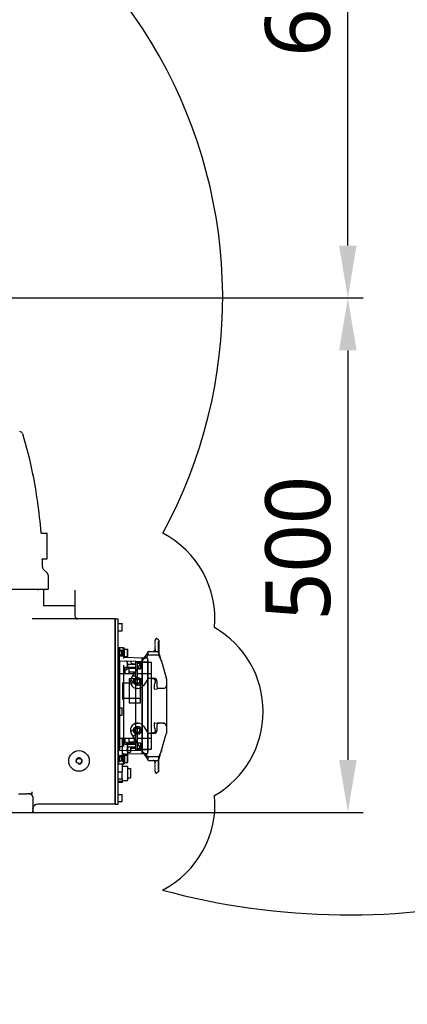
# Model space of a CAD drawing. Header units: millimetres. Extents: x 7426 to 8300, y 124 to 421.
# Tile 119 of 130: x 8222 to 8234, y 309 to 341. Entities that reach past the tile are written whole.
import ezdxf

# ---------------------------------------------------------------- set-up
doc = ezdxf.new("R2010")
doc.units = ezdxf.units.MM
doc.linetypes.add('BANKLINE1', pattern=[5.5, 4, -1.5])
doc.layers.add('00_COMPONENTS', color=7, linetype='BANKLINE1')
doc.layers.add('外形图', color=7, linetype='Continuous')
doc.styles.add('微软雅黑', font='msyh.ttc')
doc.dimstyles.new('尺寸标注_1_30比例', dxfattribs={"dimtxt": 2.1, "dimasz": 1.7, "dimexe": 0.5, "dimexo": 0.4, "dimgap": 0.5, "dimtad": 1, "dimdec": 1, "dimlfac": 30, "dimdsep": 46, "dimtxsty": '微软雅黑', "dimcen": 0.09, "dimadec": 0, "dimazin": 0, "dimtp": 0.01, "dimtm": 0.01, "dimtfac": 1, "dimtdec": 1, "dimtofl": 0, "dimtmove": 0, "dimatfit": 3, "dimfxl": 1, "dimtolj": 1, "dimarcsym": 0})

# ---------------------------------------------------------------- blocks, each defined once
blk = doc.blocks.new('*D1493')
at = {"layer": 'Defpoints', "color": 0}
for p in [(8222.184, 332.124), (8221.879, 315.457), (8232.486, 315.457)]:
    blk.add_point(p, dxfattribs=at)
at = {"layer": '外形图', "color": 0, "linetype": 'Continuous', "lineweight": -2}
for p, q in [((8222.584, 332.124), (8232.986, 332.124)), ((8232.486, 330.424), (8232.486, 317.157)), ((8222.279, 315.457), (8232.986, 315.457))]:
    blk.add_line(p, q, dxfattribs=at)
at = {"layer": '外形图', "color": 0}
for points in [[(8232.77, 330.424), (8232.203, 330.424), (8232.486, 332.124)], [(8232.203, 317.157), (8232.77, 317.157), (8232.486, 315.457)]]:
    blk.add_solid(points, dxfattribs=at)
at = {"layer": '外形图', "color": 0, "insert": (8229.814, 324.013), "char_height": 2.1, "attachment_point": 2, "rotation": 90, "style": '微软雅黑'}
blk.add_mtext('\\A1;\\A1;500', dxfattribs=at)
blk = doc.blocks.new('*D1494')
at = {"layer": 'Defpoints', "color": 0}
for p in [(8214.726, 352.457), (8232.486, 352.457), (8217.448, 332.124)]:
    blk.add_point(p, dxfattribs=at)
at = {"layer": '外形图', "color": 0, "linetype": 'Continuous', "lineweight": -2}
for p, q in [((8215.126, 352.457), (8232.986, 352.457)), ((8232.486, 333.824), (8232.486, 350.757)), ((8217.848, 332.124), (8232.986, 332.124))]:
    blk.add_line(p, q, dxfattribs=at)
at = {"layer": '外形图', "color": 0}
for points in [[(8232.77, 350.757), (8232.203, 350.757), (8232.486, 352.457)], [(8232.203, 333.824), (8232.77, 333.824), (8232.486, 332.124)]]:
    blk.add_solid(points, dxfattribs=at)
at = {"layer": '外形图', "color": 0, "insert": (8229.805, 342.291), "char_height": 2.1, "attachment_point": 2, "rotation": 90, "style": '微软雅黑'}
blk.add_mtext('\\A1;\\A1;610', dxfattribs=at)

msp = doc.modelspace()

# ---------------------------------------------------------------- linework, layer by layer
at = {"layer": '00_COMPONENTS', "linetype": 'ByBlock', "ltscale": 20}
msp.add_line((8226.6116, 319.6756), (8226.6116, 318.1391), dxfattribs=at)
for centre, radius, start, end in [((8212.4482, 332.124), 43.5013, 9, 259), ((8212.4482, 332.124), 15.9863, 331.51953, 87.2624), ((8232.5312, 335.3048), 23.168, 254.87288, 9), ((8225.0482, 321.724), 3.1333, 354.85283, 62.3997), ((8226.6116, 318.724), 3.1333, 299.80379, 60.19621), ((8225.0482, 315.724), 3.1333, 297.29879, 5.14717)]:
    msp.add_arc(centre, radius, start, end, dxfattribs=at)
at = {"layer": '外形图', "linetype": 'Continuous'}
for p, q in [((8222.5429, 324.5237), (8222.5444, 324.5052)), ((8222.5635, 324.5073), (8222.7482, 324.5073)), ((8222.7482, 323.674), (8222.7482, 324.5073)), ((8222.5956, 323.6642), (8222.5959, 323.6571)), ((8222.6172, 323.674), (8222.7482, 323.674)), ((8222.6042, 323.4174), (8222.6041, 323.424)), ((8222.7509, 323.2178), (8222.6346, 323.331)), ((8222.7812, 323.1462), (8222.7787, 322.6907)), ((8211.2816, 322.6907), (8222.7787, 322.6907)), ((8222.4649, 322.6573), (8222.4649, 322.6907)), ((8222.6287, 322.6573), (8222.6287, 322.1573)), ((8223.6468, 322.6573), (8223.6468, 322.1573)), ((8222.6287, 322.1573), (8223.6468, 322.1573)), ((8223.6482, 322.1573), (8223.6482, 321.824)), ((8224.9482, 321.724), (8222.2683, 321.724)), ((8224.9482, 321.724), (8225.0482, 321.724)), ((8224.9482, 321.724), (8224.9482, 315.724)), ((8224.9482, 315.724), (8224.9482, 321.724)), ((8225.0482, 315.724), (8225.0482, 321.724)), ((8225.0482, 321.574), (8225.1766, 321.574)), ((8225.1766, 321.574), (8225.1816, 321.569)), ((8225.1766, 321.3407), (8225.1766, 321.574)), ((8225.1816, 321.3457), (8225.1816, 321.569)), ((8225.0482, 321.3407), (8225.1766, 321.3407)), ((8225.1766, 321.3407), (8225.1816, 321.3457)), ((8226.2513, 321.0176), (8226.2385, 321.0037)), ((8226.2513, 320.992), (8226.2385, 321.0037)), ((8226.2513, 320.992), (8226.2385, 320.978)), ((8226.2513, 320.9663), (8226.2385, 320.978)), ((8226.2513, 320.9663), (8226.2385, 320.9524)), ((8226.2513, 320.9406), (8226.2385, 320.9524)), ((8226.2513, 320.9406), (8226.2385, 320.9267)), ((8226.2668, 321.0812), (8226.2446, 321.0458)), ((8226.2446, 321.0458), (8226.2446, 321.0238)), ((8226.2513, 321.0176), (8226.2446, 321.0238)), ((8226.3535, 321.0467), (8226.2897, 321.0865)), ((8226.3416, 320.9957), (8226.3613, 320.9957)), ((8226.3416, 320.9957), (8226.3416, 320.629)), ((8226.3613, 321.0325), (8226.3613, 320.5557)), ((8225.0482, 320.7907), (8225.0982, 320.7907)), ((8225.0916, 320.7903), (8225.0482, 320.7903)), ((8225.0482, 320.7903), (8225.0482, 317.0243)), ((8225.1582, 320.694), (8225.0482, 320.694)), ((8225.0482, 320.6907), (8225.2249, 320.6907)), ((8225.2249, 320.7907), (8225.0916, 320.7907)), ((8225.0916, 320.734), (8225.0916, 320.514)), ((8225.0982, 320.7907), (8225.0982, 320.6907)), ((8225.0982, 320.7157), (8225.1949, 320.7157)), ((8225.1582, 320.694), (8225.1582, 320.554)), ((8225.1649, 320.6857), (8225.1582, 320.6857)), ((8225.1649, 320.6857), (8225.1766, 320.6957)), ((8225.1649, 320.6857), (8225.1649, 320.5623)), ((8225.1766, 320.699), (8225.2249, 320.699)), ((8225.1766, 320.699), (8225.1766, 320.549)), ((8225.1949, 320.7157), (8225.1982, 320.7123)), ((8225.1949, 320.6907), (8225.1949, 320.7157)), ((8225.1982, 320.6907), (8225.1982, 320.7123)), ((8225.2249, 320.7573), (8225.2249, 320.4531)), ((8225.2249, 320.7407), (8225.3532, 320.7407)), ((8225.2249, 320.5073), (8225.2249, 320.7407)), ((8225.2582, 320.4817), (8225.2582, 320.7573)), ((8225.3532, 320.7407), (8225.3582, 320.7357)), ((8225.3532, 320.5073), (8225.3532, 320.7407)), ((8225.3582, 320.5124), (8225.3582, 320.7357)), ((8225.9851, 320.6127), (8225.9749, 320.5976)), ((8226.0113, 320.6557), (8226.0113, 320.5557)), ((8226.0279, 320.6723), (8226.3447, 320.6723)), ((8226.1806, 320.6724), (8226.178, 320.6723)), ((8226.2513, 320.915), (8226.2385, 320.9267)), ((8226.2513, 320.915), (8226.2385, 320.901)), ((8226.2513, 320.8893), (8226.2385, 320.901)), ((8226.2513, 320.8893), (8226.2385, 320.8754)), ((8226.2513, 320.8636), (8226.2385, 320.8754)), ((8226.2513, 320.8636), (8226.2385, 320.8497)), ((8226.2513, 320.838), (8226.2385, 320.8497)), ((8226.2513, 320.838), (8226.2385, 320.824)), ((8226.2513, 320.8123), (8226.2385, 320.824)), ((8226.2513, 320.8123), (8226.2385, 320.7984)), ((8226.2513, 320.7866), (8226.2385, 320.7984)), ((8226.2513, 320.7866), (8226.2385, 320.7727)), ((8226.2513, 320.761), (8226.2385, 320.7727)), ((8226.2446, 320.739), (8226.2443, 320.7344)), ((8226.2513, 320.761), (8226.2446, 320.7537)), ((8226.2446, 320.7537), (8226.2446, 320.739)), ((8226.2446, 320.739), (8226.2446, 320.6723)), ((8226.3416, 320.629), (8226.3613, 320.629)), ((8226.3663, 320.6419), (8226.364, 320.6498)), ((8226.3862, 320.5747), (8226.3663, 320.6419)), ((8225.0482, 320.5573), (8225.2249, 320.5573)), ((8225.1582, 320.554), (8225.0482, 320.554)), ((8225.6266, 320.3473), (8225.0916, 320.3614)), ((8225.0916, 320.3614), (8225.0916, 317.4533)), ((8225.0982, 319.9623), (8225.0982, 320.5573)), ((8225.0982, 320.5323), (8225.1949, 320.5323)), ((8225.1649, 320.5623), (8225.1582, 320.5623)), ((8225.1649, 320.5623), (8225.1766, 320.5523)), ((8225.1766, 320.549), (8225.2249, 320.549)), ((8225.1949, 320.5573), (8225.1949, 320.5323)), ((8225.1949, 320.5323), (8225.1982, 320.5357)), ((8225.1982, 320.5573), (8225.1982, 320.5357)), ((8225.2249, 320.5073), (8225.3532, 320.5073)), ((8225.2256, 320.4382), (8225.2249, 320.4531)), ((8225.8166, 320.459), (8225.2898, 320.4728)), ((8225.3155, 320.3549), (8225.3091, 320.3557)), ((8225.3377, 320.3379), (8225.3334, 320.3442)), ((8225.3406, 320.3305), (8225.3377, 320.3379)), ((8225.3416, 320.3223), (8225.3406, 320.3305)), ((8225.3416, 320.3221), (8225.3416, 320.1311)), ((8225.3532, 320.5073), (8225.3582, 320.5123)), ((8225.4632, 320.3516), (8225.4632, 320.327)), ((8225.8228, 320.3707), (8225.4804, 319.8227)), ((8225.6266, 320.344), (8225.8166, 320.3473)), ((8225.6266, 320.3123), (8225.6266, 320.3473)), ((8226.1266, 320.3123), (8225.6266, 320.3123)), ((8225.6266, 319.9623), (8225.6266, 320.3123)), ((8225.6666, 320.3123), (8225.6666, 319.5612)), ((8225.8166, 320.459), (8225.8166, 317.3557)), ((8225.8249, 320.4157), (8225.8166, 320.4157)), ((8225.8249, 320.3723), (8225.8166, 320.3723)), ((8225.8478, 320.4091), (8225.8228, 320.3707)), ((8225.8228, 320.3707), (8225.8369, 320.3618)), ((8225.9947, 320.454), (8225.8249, 320.454)), ((8225.8249, 320.454), (8225.8249, 317.3607)), ((8225.9947, 320.324), (8225.8249, 320.324)), ((8225.8654, 320.4359), (8225.8478, 320.4091)), ((8225.8825, 320.4616), (8225.8654, 320.4359)), ((8225.8991, 320.4862), (8225.8825, 320.4616)), ((8225.9947, 320.454), (8225.9947, 317.3607)), ((8226.3613, 320.5557), (8226.0113, 320.5557)), ((8226.0116, 320.389), (8226.0116, 317.4257)), ((8226.1266, 317.5023), (8226.1266, 320.3123)), ((8226.3963, 320.541), (8226.3862, 320.5747)), ((8226.4459, 320.3771), (8226.3963, 320.541)), ((8226.4478, 320.3707), (8226.4318, 320.3659)), ((8226.4478, 320.3707), (8226.4459, 320.3771)), ((8226.4478, 320.3706), (8226.4521, 320.3557)), ((8226.4521, 320.3557), (8226.6077, 319.8131)), ((8225.0916, 320.2907), (8225.0482, 320.2907)), ((8225.2249, 320.2245), (8225.2249, 317.5902)), ((8225.6266, 320.149), (8225.2666, 320.149)), ((8225.2666, 320.149), (8225.2666, 319.9623)), ((8225.3416, 320.249), (8225.3582, 320.249)), ((8225.3427, 320.1256), (8225.3416, 320.1312)), ((8225.3578, 320.1169), (8225.3497, 320.1193)), ((8225.6266, 320.1098), (8225.3578, 320.1169)), ((8225.6266, 320.249), (8225.3582, 320.249)), ((8225.3582, 320.149), (8225.3582, 320.249)), ((8225.3899, 320.149), (8225.3899, 319.9623)), ((8225.3899, 320.009), (8225.5666, 320.009)), ((8225.5119, 320.277), (8225.6266, 320.274)), ((8225.5666, 319.9623), (8225.5666, 320.009)), ((8225.6666, 320.2907), (8225.7749, 320.2907)), ((8225.6666, 320.1073), (8225.7749, 320.1073)), ((8225.7382, 320.1443), (8225.7749, 320.1443)), ((8225.7382, 320.1443), (8225.7382, 320.1255)), ((8225.7749, 320.1255), (8225.7382, 320.1255)), ((8225.7749, 320.2907), (8225.7749, 320.1074)), ((8225.0482, 319.9623), (8225.6266, 319.9623)), ((8225.2049, 319.1107), (8225.2049, 319.6707)), ((8225.4026, 319.789), (8225.4026, 318.9923)), ((8225.7649, 319.7837), (8225.4026, 319.7837)), ((8225.6332, 319.6269), (8225.4489, 319.7421)), ((8225.5431, 319.923), (8225.5537, 319.8771)), ((8225.7233, 319.7711), (8225.5537, 319.8771)), ((8225.6266, 317.8523), (8225.6266, 319.9623)), ((8225.6666, 319.9615), (8226.1266, 319.9615)), ((8225.7649, 319.7837), (8225.7649, 318.9977)), ((8226.0159, 319.799), (8225.8761, 319.5754)), ((8226.0134, 319.8037), (8226.0153, 319.8003)), ((8226.0159, 319.799), (8226.0152, 319.8003)), ((8226.2049, 319.799), (8226.0159, 319.799)), ((8226.1615, 319.799), (8226.1615, 319.783)), ((8226.1748, 319.7831), (8226.1615, 319.783)), ((8226.2505, 319.6646), (8226.2335, 319.6281)), ((8226.3049, 319.699), (8226.3049, 319.5323)), ((8226.6116, 319.7855), (8226.6116, 319.5657)), ((8225.0916, 319.6066), (8225.0916, 319.5425)), ((8225.7282, 319.639), (8225.2049, 319.639)), ((8225.7019, 319.4669), (8225.6546, 319.4669)), ((8226.2198, 319.4691), (8226.2208, 319.4655)), ((8226.2201, 319.4691), (8226.2205, 319.4659)), ((8226.2391, 319.4533), (8226.3174, 319.4638)), ((8226.527, 319.4669), (8226.359, 319.4669)), ((8225.0916, 319.2507), (8225.0916, 319.1652)), ((8225.7282, 319.1423), (8225.2049, 319.1423)), ((8225.0482, 318.8407), (8225.1766, 318.8407)), ((8225.1766, 318.8407), (8225.1816, 318.8357)), ((8225.1766, 318.6073), (8225.1766, 318.8407)), ((8225.1816, 318.6124), (8225.1816, 318.8357)), ((8225.7649, 318.9977), (8225.4026, 318.9977)), ((8225.0482, 318.6073), (8225.1766, 318.6073)), ((8225.1766, 318.6073), (8225.1816, 318.6123)), ((8225.6332, 318.1878), (8225.4489, 318.0726)), ((8225.7019, 318.3478), (8225.6546, 318.3478)), ((8225.655, 318.3429), (8225.6548, 318.3466)), ((8225.6554, 318.3311), (8225.6552, 318.3375)), ((8225.6666, 318.2535), (8225.6666, 317.5023)), ((8225.7015, 318.3429), (8225.7018, 318.3465)), ((8225.7018, 318.3465), (8225.7019, 318.3478)), ((8225.8761, 318.2393), (8226.0159, 318.0157)), ((8226.2208, 318.3492), (8226.2198, 318.3456)), ((8226.2201, 318.3456), (8226.2205, 318.3488)), ((8226.2505, 318.1501), (8226.2335, 318.1866)), ((8226.2391, 318.3614), (8226.3174, 318.3509)), ((8226.3049, 318.2823), (8226.3049, 318.1157)), ((8226.527, 318.3478), (8226.359, 318.3478)), ((8226.5261, 318.3376), (8226.5257, 318.3311)), ((8226.6116, 318.249), (8226.6116, 318.0292)), ((8225.6266, 317.8523), (8225.0482, 317.8523)), ((8225.1816, 317.8523), (8225.1816, 317.2617)), ((8225.1816, 317.7907), (8225.2666, 317.7907)), ((8225.2666, 317.8523), (8225.2666, 317.6657)), ((8225.3899, 317.8523), (8225.3899, 317.6657)), ((8225.3899, 317.739), (8225.5666, 317.739)), ((8225.4804, 317.992), (8225.8228, 317.444)), ((8225.5332, 317.739), (8225.5332, 317.6657)), ((8225.5537, 317.9376), (8225.5431, 317.8917)), ((8225.7233, 318.0436), (8225.5537, 317.9376)), ((8225.5666, 317.8523), (8225.5666, 317.739)), ((8225.6266, 317.5023), (8225.6266, 317.8523)), ((8226.1266, 317.8532), (8225.6666, 317.8532)), ((8226.0152, 318.0144), (8226.0134, 318.0109)), ((8226.0153, 318.0144), (8226.0159, 318.0157)), ((8226.2049, 318.0157), (8226.0159, 318.0157)), ((8226.1748, 318.0316), (8226.1615, 318.0317)), ((8226.1615, 318.0317), (8226.1615, 318.0157)), ((8226.4521, 317.459), (8226.6077, 318.0016)), ((8225.1816, 317.5838), (8225.0482, 317.5838)), ((8225.0916, 317.524), (8225.0482, 317.524)), ((8225.6266, 317.4673), (8225.0916, 317.4533)), ((8225.2666, 317.6657), (8225.6266, 317.6657)), ((8225.2999, 317.6657), (8225.2999, 317.6523)), ((8225.3582, 317.6523), (8225.2999, 317.6523)), ((8225.3231, 317.6523), (8225.3231, 317.6657)), ((8225.3279, 317.4655), (8225.3333, 317.4704)), ((8225.3374, 317.4763), (8225.3332, 317.4702)), ((8225.3333, 317.4704), (8225.3376, 317.4766)), ((8225.3376, 317.4766), (8225.3405, 317.4841)), ((8225.3405, 317.4841), (8225.3416, 317.4924)), ((8225.3416, 317.6812), (8225.3437, 317.6894)), ((8225.3416, 317.6836), (8225.3427, 317.6891)), ((8225.3416, 317.6835), (8225.3416, 317.4926)), ((8225.3416, 317.5657), (8225.3582, 317.5657)), ((8225.3467, 317.6657), (8225.3467, 317.6523)), ((8225.3532, 317.6523), (8225.3532, 317.324)), ((8225.6266, 317.7048), (8225.3578, 317.6978)), ((8225.3582, 317.5657), (8225.3582, 317.6657)), ((8225.6266, 317.5657), (8225.3582, 317.5657)), ((8225.4532, 317.5657), (8225.4532, 317.4073)), ((8225.4632, 317.4631), (8225.4632, 317.4877)), ((8225.5119, 317.5377), (8225.6266, 317.5407)), ((8225.6266, 317.5023), (8226.1266, 317.5023)), ((8225.6266, 317.4673), (8225.6266, 317.5023)), ((8225.6266, 317.4707), (8225.8166, 317.4674)), ((8225.6666, 317.7073), (8225.7749, 317.7073)), ((8225.6666, 317.524), (8225.7749, 317.524)), ((8225.7382, 317.561), (8225.7749, 317.561)), ((8225.7382, 317.561), (8225.7382, 317.5421)), ((8225.7749, 317.5421), (8225.7382, 317.5421)), ((8225.7749, 317.7073), (8225.7749, 317.524)), ((8225.8249, 317.4423), (8225.8166, 317.4423)), ((8225.8228, 317.444), (8225.8369, 317.4529)), ((8225.8228, 317.444), (8225.8375, 317.4213)), ((8225.8249, 317.4907), (8225.9947, 317.4907)), ((8225.8375, 317.4213), (8225.8605, 317.3862)), ((8226.4061, 317.3062), (8226.4459, 317.4376)), ((8226.4478, 317.444), (8226.4318, 317.4488)), ((8226.4459, 317.4375), (8226.4478, 317.4441)), ((8226.4521, 317.459), (8226.4478, 317.444)), ((8225.1816, 317.2882), (8225.0482, 317.2882)), ((8225.1816, 317.2617), (8225.0482, 317.2617)), ((8225.1582, 317.2607), (8225.0482, 317.2607)), ((8225.0482, 317.2573), (8225.2249, 317.2573)), ((8225.0482, 317.124), (8225.2249, 317.124)), ((8225.1582, 317.1207), (8225.0482, 317.1207)), ((8225.0916, 317.3007), (8225.0916, 317.0807)), ((8225.1582, 317.2607), (8225.1582, 317.1207)), ((8225.1649, 317.2523), (8225.1582, 317.2523)), ((8225.1649, 317.129), (8225.1582, 317.129)), ((8225.1649, 317.2523), (8225.1766, 317.2623)), ((8225.1649, 317.2523), (8225.1649, 317.129)), ((8225.1649, 317.129), (8225.1766, 317.119)), ((8225.1766, 317.2657), (8225.2249, 317.2657)), ((8225.1766, 317.2657), (8225.1766, 317.1157)), ((8225.1766, 317.1157), (8225.2249, 317.1157)), ((8225.1816, 317.324), (8225.3532, 317.324)), ((8225.2249, 317.3616), (8225.2256, 317.3765)), ((8225.2249, 317.3616), (8225.2249, 317.0573)), ((8225.2249, 317.3073), (8225.3532, 317.3073)), ((8225.2249, 317.074), (8225.2249, 317.3073)), ((8225.2249, 317.2752), (8225.2269, 317.2915)), ((8225.2582, 317.3273), (8225.2449, 317.3273)), ((8225.2449, 317.3273), (8225.2449, 317.2113)), ((8225.2582, 317.2918), (8225.2449, 317.2918)), ((8225.2582, 317.2891), (8225.2449, 317.2891)), ((8225.2582, 317.2866), (8225.2449, 317.2866)), ((8225.2582, 317.285), (8225.2449, 317.285)), ((8225.2582, 317.2827), (8225.2449, 317.2827)), ((8225.2582, 317.281), (8225.2449, 317.281)), ((8225.2582, 317.2776), (8225.2449, 317.2776)), ((8225.2582, 317.2751), (8225.2449, 317.2751)), ((8225.2582, 317.2722), (8225.2449, 317.2722)), ((8225.2582, 317.2591), (8225.2449, 317.2591)), ((8225.2582, 317.2492), (8225.2449, 317.2492)), ((8225.2582, 317.2231), (8225.2449, 317.2231)), ((8225.2582, 317.2116), (8225.2449, 317.2116)), ((8225.2582, 317.2113), (8225.2449, 317.2113)), ((8225.2449, 317.2113), (8225.2449, 317.1921)), ((8225.2582, 317.2111), (8225.2449, 317.2111)), ((8225.2582, 317.2103), (8225.2449, 317.2103)), ((8225.2582, 317.2038), (8225.2449, 317.2038)), ((8225.2449, 317.2033), (8225.2582, 317.2033)), ((8225.2449, 317.2021), (8225.2582, 317.2021)), ((8225.2449, 317.2013), (8225.2582, 317.2013)), ((8225.2449, 317.2006), (8225.2582, 317.2006)), ((8225.2449, 317.1996), (8225.2582, 317.1996)), ((8225.2449, 317.1991), (8225.2582, 317.1991)), ((8225.2449, 317.1966), (8225.2582, 317.1966)), ((8225.2449, 317.1962), (8225.2582, 317.1962)), ((8225.2449, 317.1928), (8225.2582, 317.1928)), ((8225.2582, 317.1921), (8225.2449, 317.1921)), ((8225.2449, 317.1921), (8225.2449, 317.0607)), ((8225.2449, 317.1912), (8225.2582, 317.1912)), ((8225.2582, 317.1907), (8225.2449, 317.1907)), ((8225.2449, 317.1902), (8225.2582, 317.1902)), ((8225.2449, 317.186), (8225.2582, 317.186)), ((8225.2449, 317.1836), (8225.2582, 317.1836)), ((8225.2449, 317.18), (8225.2582, 317.18)), ((8225.2449, 317.1783), (8225.2582, 317.1783)), ((8225.2449, 317.1776), (8225.2582, 317.1776)), ((8225.2449, 317.1668), (8225.2582, 317.1668)), ((8225.2449, 317.1408), (8225.2582, 317.1408)), ((8225.2449, 317.1309), (8225.2582, 317.1309)), ((8225.2582, 317.333), (8225.2582, 317.2113)), ((8225.2582, 317.2113), (8225.2582, 317.1921)), ((8225.2582, 317.1921), (8225.2582, 317.0573)), ((8225.8166, 317.3557), (8225.2898, 317.3419)), ((8225.3532, 317.4073), (8225.4532, 317.4073)), ((8225.3532, 317.3073), (8225.3582, 317.3023)), ((8225.3532, 317.074), (8225.3532, 317.3073)), ((8225.3582, 317.079), (8225.3582, 317.3023)), ((8225.8249, 317.399), (8225.8166, 317.399)), ((8225.8249, 317.3607), (8225.9947, 317.3607)), ((8225.8605, 317.3862), (8225.8755, 317.3637)), ((8225.8755, 317.3637), (8225.89, 317.342)), ((8225.89, 317.342), (8225.9747, 317.2175)), ((8226.0113, 317.2535), (8225.9996, 317.2515)), ((8225.9996, 317.2515), (8225.9996, 317.1682)), ((8225.9996, 317.243), (8226.0113, 317.2459)), ((8226.0113, 317.2411), (8225.9996, 317.2432)), ((8225.9996, 317.239), (8226.0113, 317.2369)), ((8225.9996, 317.2371), (8226.0113, 317.2372)), ((8225.9996, 317.2344), (8226.0113, 317.2358)), ((8226.0113, 317.2351), (8225.9996, 317.2357)), ((8226.0064, 317.2265), (8225.9996, 317.2288)), ((8225.9996, 317.2265), (8226.0113, 317.2285)), ((8226.0113, 317.2161), (8225.9996, 317.2182)), ((8226.0113, 317.2119), (8225.9996, 317.2098)), ((8225.9996, 317.2052), (8226.0113, 317.2049)), ((8226.0113, 317.2035), (8225.9996, 317.2015)), ((8226.0113, 317.1994), (8225.9996, 317.2015)), ((8225.9996, 317.1932), (8226.0113, 317.1911)), ((8225.9996, 317.1765), (8226.0113, 317.1785)), ((8225.9996, 317.1682), (8226.0113, 317.1661)), ((8226.3613, 317.259), (8226.0113, 317.259)), ((8226.0113, 317.259), (8226.0113, 317.159)), ((8226.0279, 317.1423), (8226.3447, 317.1423)), ((8226.1779, 317.1423), (8226.1796, 317.1423)), ((8226.2446, 317.0757), (8226.2446, 317.1423)), ((8226.3416, 317.1857), (8226.3613, 317.1857)), ((8226.3416, 317.1857), (8226.3416, 316.819)), ((8226.3613, 316.7822), (8226.3613, 317.259)), ((8226.3624, 317.1594), (8226.3643, 317.166)), ((8226.3643, 317.166), (8226.3672, 317.1759)), ((8226.3672, 317.1759), (8226.4061, 317.3062)), ((8225.0916, 317.0243), (8225.0482, 317.0243)), ((8225.1816, 317.0196), (8225.0482, 317.0196)), ((8225.2249, 317.024), (8225.0916, 317.024)), ((8225.1816, 317.0196), (8225.1816, 316.769)), ((8225.1816, 316.9573), (8225.3532, 316.9573)), ((8225.2249, 317.074), (8225.3532, 317.074)), ((8225.2449, 317.0979), (8225.2582, 317.0979)), ((8225.2449, 317.0607), (8225.2582, 317.0607)), ((8225.3532, 317.074), (8225.3582, 317.079)), ((8225.3532, 316.9573), (8225.3532, 316.4907)), ((8225.3532, 316.874), (8225.4532, 316.874)), ((8225.4532, 316.874), (8225.4532, 316.574)), ((8226.2513, 317.0537), (8226.2385, 317.042)), ((8226.2513, 317.0281), (8226.2385, 317.042)), ((8226.2513, 317.0281), (8226.2385, 317.0163)), ((8226.2513, 317.0024), (8226.2385, 317.0163)), ((8226.2513, 317.0024), (8226.2385, 316.9907)), ((8226.2513, 316.9767), (8226.2385, 316.9907)), ((8226.2513, 316.9767), (8226.2385, 316.965)), ((8226.2513, 316.9511), (8226.2385, 316.965)), ((8226.2513, 316.9511), (8226.2385, 316.9393)), ((8226.2513, 316.9254), (8226.2385, 316.9393)), ((8226.2513, 316.9254), (8226.2385, 316.9137)), ((8226.2513, 316.8997), (8226.2385, 316.9137)), ((8226.2513, 316.8997), (8226.2385, 316.888)), ((8226.2513, 316.8741), (8226.2385, 316.888)), ((8226.2513, 316.8741), (8226.2385, 316.8623)), ((8226.2513, 316.8484), (8226.2385, 316.8623)), ((8226.2513, 316.8484), (8226.2385, 316.8367)), ((8226.2513, 316.8227), (8226.2385, 316.8367)), ((8226.2513, 316.8227), (8226.2385, 316.811)), ((8226.2513, 316.7971), (8226.2385, 316.811)), ((8226.2409, 317.0964), (8226.2427, 317.0897)), ((8226.2443, 317.0803), (8226.2446, 317.0757)), ((8226.2446, 317.0757), (8226.2446, 317.061)), ((8226.2513, 317.0537), (8226.2446, 317.061)), ((8226.2513, 316.7971), (8226.2446, 316.7909)), ((8226.2446, 316.7909), (8226.2446, 316.7689)), ((8226.3416, 316.819), (8226.3613, 316.819)), ((8225.0482, 316.774), (8225.1766, 316.774)), ((8225.0482, 316.5407), (8225.1766, 316.5407)), ((8225.1766, 316.774), (8225.1816, 316.769)), ((8225.1766, 316.5407), (8225.1766, 316.774)), ((8225.1766, 316.5407), (8225.1816, 316.5457)), ((8225.1816, 316.5457), (8225.1816, 316.769)), ((8225.1816, 316.5457), (8225.1816, 316.4284)), ((8225.1816, 316.4907), (8225.3532, 316.4907)), ((8225.3532, 316.574), (8225.4532, 316.574)), ((8226.2446, 316.7689), (8226.2668, 316.7335)), ((8226.3535, 316.768), (8226.2897, 316.7282)), ((8225.1816, 316.4548), (8225.0482, 316.4548)), ((8225.1816, 316.4284), (8225.0482, 316.4284)), ((8221.825, 316.0573), (8222.0968, 316.0573)), ((8222.1706, 316.0573), (8222.0968, 316.0573)), ((8222.1706, 316.0573), (8222.1979, 316.0573)), ((8222.2702, 316.0573), (8222.1979, 316.0573)), ((8222.2702, 316.0573), (8222.2702, 316.1281)), ((8222.2816, 315.9573), (8222.2816, 315.4573)), ((8225.0482, 316.0407), (8225.1766, 316.0407)), ((8225.1766, 316.0407), (8225.1816, 316.0357)), ((8225.1766, 315.8073), (8225.1766, 316.0407)), ((8225.1816, 315.8124), (8225.1816, 316.0357)), ((8222.2836, 315.5735), (8222.2948, 315.6223)), ((8224.9482, 315.724), (8222.4482, 315.724)), ((8224.9482, 315.724), (8225.0482, 315.724)), ((8225.0482, 315.8073), (8225.1766, 315.8073)), ((8225.1766, 315.8073), (8225.1816, 315.8123)), ((8218.7816, 315.4573), (8222.2816, 315.4573))]:
    msp.add_line(p, q, dxfattribs=at)
for points in [[(8222.5635, 324.5073), (8222.5464, 324.5123), (8222.538, 324.5205), (8222.5365, 324.5232)], [(8222.5893, 323.6568), (8222.589, 323.6555), (8222.5907, 323.6592), (8222.6004, 323.6692), (8222.6172, 323.674)], [(8222.6346, 323.331), (8222.6239, 323.3433), (8222.6152, 323.3573)], [(8226.3613, 321.0325), (8226.3592, 321.0406), (8226.3535, 321.0467)], [(8226.0114, 320.6581), (8226.0113, 320.6576), (8226.0112, 320.6571), (8226.0109, 320.6562), (8226.0104, 320.6548), (8226.0095, 320.6527), (8226.0082, 320.6499), (8226.0063, 320.6464), (8226.0039, 320.6422), (8226.001, 320.6374), (8225.9976, 320.632), (8225.9938, 320.626), (8225.9896, 320.6196), (8225.9851, 320.6127)], [(8226.0279, 320.6723), (8226.0194, 320.67), (8226.0137, 320.6644), (8226.0117, 320.6597), (8226.0114, 320.6581)], [(8226.2444, 320.7355), (8226.2434, 320.7279), (8226.2414, 320.7199), (8226.2384, 320.7118), (8226.2342, 320.7038), (8226.2291, 320.6966), (8226.2233, 320.6903), (8226.2171, 320.6852), (8226.2107, 320.6811), (8226.2043, 320.6779), (8226.1978, 320.6755), (8226.1915, 320.6738), (8226.1856, 320.6728), (8226.1805, 320.6724)], [(8226.2443, 320.7344), (8226.2431, 320.7269), (8226.2412, 320.7192), (8226.2384, 320.7117), (8226.2347, 320.7046), (8226.2303, 320.6981), (8226.2252, 320.6923), (8226.2198, 320.6873), (8226.2141, 320.6831), (8226.2083, 320.6798), (8226.2024, 320.6771), (8226.1965, 320.6751), (8226.1908, 320.6737), (8226.1853, 320.6728)], [(8226.3614, 320.6589), (8226.3609, 320.6605), (8226.3599, 320.6629), (8226.357, 320.667), (8226.3514, 320.671), (8226.3448, 320.6723)], [(8226.364, 320.6498), (8226.3619, 320.6572), (8226.3614, 320.6589)], [(8225.2898, 320.4728), (8225.2773, 320.4743), (8225.2647, 320.4785), (8225.2525, 320.4854), (8225.2416, 320.4953), (8225.2329, 320.5079), (8225.227, 320.5228), (8225.2249, 320.5395)], [(8225.3103, 320.3556), (8225.3168, 320.3546), (8225.3228, 320.3524), (8225.3282, 320.349)], [(8225.3334, 320.3442), (8225.328, 320.3492), (8225.3219, 320.3527), (8225.3155, 320.3549)], [(8225.3333, 320.3444), (8225.3375, 320.3383), (8225.3404, 320.3309), (8225.3416, 320.3223)], [(8225.3333, 320.3444), (8225.3375, 320.3383), (8225.3404, 320.3309)], [(8225.9749, 320.5976), (8225.9227, 320.5208), (8225.8991, 320.4862)], [(8225.3497, 320.1193), (8225.3437, 320.1253), (8225.3416, 320.1335)], [(8225.3416, 320.1335), (8225.3431, 320.1266), (8225.3471, 320.1212), (8225.3523, 320.118), (8225.3578, 320.1169)], [(8225.3427, 320.1256), (8225.3418, 320.1285), (8225.3416, 320.1309)], [(8225.3431, 320.1267), (8225.3469, 320.1213), (8225.3522, 320.118)], [(8226.0134, 319.8038), (8226.0102, 319.8091), (8226.0066, 319.8157)], [(8226.2205, 319.4659), (8226.2234, 319.4601), (8226.2277, 319.4559), (8226.2331, 319.4536), (8226.2391, 319.4533)], [(8226.359, 319.4669), (8226.3593, 319.4681), (8226.3598, 319.4717)], [(8226.3607, 319.4836), (8226.3602, 319.4771), (8226.3598, 319.4717), (8226.3593, 319.4681)], [(8226.5257, 319.4836), (8226.5261, 319.4771), (8226.5264, 319.4717), (8226.5267, 319.4681), (8226.527, 319.4669)], [(8226.5264, 319.4717), (8226.5261, 319.4771), (8226.5257, 319.4836)], [(8225.6554, 318.3311), (8225.6552, 318.3375), (8225.655, 318.3429), (8225.6548, 318.3466), (8225.6546, 318.3478)], [(8225.701, 318.3311), (8225.7013, 318.3375), (8225.7015, 318.3429)], [(8226.2205, 318.3488), (8226.2234, 318.3546), (8226.2277, 318.3588), (8226.2331, 318.3611), (8226.2391, 318.3614)], [(8226.3598, 318.343), (8226.3593, 318.3466), (8226.359, 318.3478)], [(8226.3598, 318.343), (8226.3602, 318.3376), (8226.3607, 318.3311)], [(8226.5257, 318.3311), (8226.5261, 318.3376), (8226.5264, 318.343)], [(8226.527, 318.3478), (8226.5267, 318.3465), (8226.5264, 318.343)], [(8226.0066, 317.999), (8226.0101, 318.0054), (8226.0134, 318.011)], [(8225.3091, 317.459), (8225.3155, 317.4598), (8225.3219, 317.4619), (8225.3279, 317.4655)], [(8225.3282, 317.4656), (8225.3227, 317.4623), (8225.3168, 317.4601), (8225.3103, 317.4591)], [(8225.3416, 317.4924), (8225.3404, 317.4837), (8225.3374, 317.4762)], [(8225.3578, 317.6978), (8225.3523, 317.6967), (8225.3471, 317.6935), (8225.3431, 317.6881), (8225.3416, 317.6812)], [(8225.3416, 317.6836), (8225.3418, 317.686), (8225.3427, 317.6891)], [(8225.3437, 317.6894), (8225.3497, 317.6954), (8225.3578, 317.6978)], [(8225.2269, 317.2915), (8225.2326, 317.3063), (8225.2412, 317.319), (8225.2521, 317.3289)], [(8225.2521, 317.3289), (8225.2643, 317.3361), (8225.2771, 317.3403), (8225.2898, 317.3419)], [(8225.9747, 317.2175), (8225.9835, 317.2043), (8225.9876, 317.1982), (8225.9914, 317.1924), (8225.9949, 317.1871), (8225.9981, 317.182), (8226.0009, 317.1774), (8226.0035, 317.1732), (8226.0056, 317.1695), (8226.0074, 317.1663), (8226.0088, 317.1636), (8226.0098, 317.1614), (8226.0105, 317.1598), (8226.0109, 317.1586), (8226.0111, 317.1578), (8226.0112, 317.1573), (8226.0113, 317.1569), (8226.0114, 317.1565)], [(8226.0064, 317.2265), (8226.008, 317.226), (8226.0096, 317.2255), (8226.0113, 317.225)], [(8226.0114, 317.1564), (8226.0118, 317.1547), (8226.0139, 317.15), (8226.0196, 317.1446), (8226.0279, 317.1423)], [(8226.0118, 317.1548), (8226.0138, 317.1502), (8226.0194, 317.1447), (8226.0277, 317.1424)], [(8226.1798, 317.1423), (8226.1842, 317.142), (8226.1902, 317.1412), (8226.1965, 317.1396), (8226.2031, 317.1373), (8226.2097, 317.1342), (8226.2163, 317.1301), (8226.2226, 317.125), (8226.2285, 317.1188), (8226.2339, 317.1115), (8226.2382, 317.1034), (8226.2413, 317.0951), (8226.2433, 317.0869), (8226.2444, 317.0792)], [(8226.1836, 317.1421), (8226.188, 317.1415), (8226.1926, 317.1407), (8226.1973, 317.1394)], [(8226.2021, 317.1377), (8226.2069, 317.1356), (8226.2116, 317.1331), (8226.2162, 317.1301), (8226.2206, 317.1267), (8226.2248, 317.1229), (8226.2288, 317.1185), (8226.2324, 317.1137), (8226.2357, 317.1083), (8226.2385, 317.1026)], [(8226.3448, 317.1423), (8226.3508, 317.1435), (8226.3561, 317.1468), (8226.3593, 317.1508), (8226.3606, 317.1534)], [(8226.3606, 317.1534), (8226.3612, 317.155), (8226.3616, 317.1564)], [(8226.3616, 317.1564), (8226.362, 317.1578), (8226.3624, 317.1594)], [(8226.2427, 317.0897), (8226.2437, 317.0849), (8226.2443, 317.0803)], [(8226.3535, 316.768), (8226.3592, 316.7741), (8226.3613, 316.7822)], [(8222.2843, 315.4805), (8222.2856, 315.4868), (8222.285, 315.5238)]]:
    msp.add_lwpolyline(points, dxfattribs=at)
for centre, radius in [((8225.6782, 319.699), 0.085), ((8225.6782, 319.699), 0.08), ((8225.6782, 319.699), 0.0733), ((8225.6782, 318.1157), 0.085), ((8225.6782, 318.1157), 0.08), ((8225.6782, 318.1157), 0.0733), ((8223.7816, 317.124), 0.3333), ((8223.7816, 317.124), 0.0833)]:
    msp.add_circle(centre, radius, dxfattribs=at)
for centre, radius, start, end in [((8221.8547, 327.6985), 0.1, 17.23269, 86), ((8200.0668, 322.7479), 22.5474, 1.71848, 2.31107), ((8231.109, 323.5861), 8.5064, 181.13602, 181.2549), ((8222.6819, 323.147), 0.0989, 41.85423, 45.77233), ((8222.6806, 323.1458), 0.1007, 34.33002, 41.84894), ((8223.7482, 321.824), 0.1, 180, 270), ((8226.2809, 321.0723), 0.0167, 58, 148), ((8225.1916, 320.7573), 0.0333, 0, 90), ((8225.2249, 320.7573), 0.0333, 0, 90), ((8226.178, 320.739), 0.0667, 270, 0), ((8226.3446, 320.6557), 0.0167, 0.00164, 90), ((8225.2916, 320.5395), 0.0667, 180, 240), ((8225.3082, 320.3223), 0.0333, 0, 88.5), ((8225.8782, 320.389), 0.1333, 330.8236, 29.1764), ((8225.6782, 319.699), 0.2333, 148, 264.1774), ((8226.1749, 319.6997), 0.0833, 335.07622, 90.07622), ((8226.2049, 319.699), 0.1, 0, 90), ((8226.5116, 319.7855), 0.1, 0, 16), ((8225.6782, 319.699), 0.2333, 275.82228, 328), ((8225.7282, 319.629), 0.01, 0, 90), ((8226.4451, 319.5298), 0.2333, 155.07622, 195.09174), ((8226.2369, 319.4698), 0.0167, 195.07622, 277.67622), ((8226.3716, 319.5323), 0.0667, 180, 259.09583), ((8226.3152, 319.4804), 0.0167, 277.67622, 354.74988), ((8226.5116, 319.5657), 0.1, 278.89875, 0), ((8225.7282, 319.1523), 0.01, 270, 0), ((8225.6782, 318.1157), 0.2333, 95.8226, 212), ((8225.6782, 318.1157), 0.2333, 32, 84.17772), ((8226.1749, 318.115), 0.0833, 269.92378, 24.92378), ((8226.2049, 318.1157), 0.1, 270, 0), ((8226.4451, 318.2849), 0.2333, 164.90826, 204.92378), ((8226.2369, 318.3449), 0.0167, 82.32378, 164.92378), ((8226.3716, 318.2823), 0.0667, 100.90417, 180), ((8226.3152, 318.3343), 0.0167, 5.25012, 82.32378), ((8226.5116, 318.249), 0.1, 0, 81.10125), ((8226.5116, 318.0292), 0.1, 344, 0), ((8225.3082, 317.4924), 0.0333, 271.5, 0), ((8225.8782, 317.4257), 0.1333, 330.8236, 29.1764), ((8223.7816, 317.124), 0.1, 255, 195), ((8225.2916, 317.2752), 0.0667, 120, 180), ((8226.178, 317.0757), 0.0667, 0, 90), ((8226.3446, 317.159), 0.0167, 270, 359.99836), ((8225.1916, 317.0573), 0.0333, 270, 0), ((8225.2249, 317.0573), 0.0333, 270, 0), ((8226.2809, 316.7423), 0.0167, 212, 302), ((8222.1816, 315.9573), 0.1, 0, 90), ((8222.4482, 315.5573), 0.1667, 90, 174.34963), ((8222.4482, 315.5573), 0.1667, 185.73543, 191.58982)]:
    msp.add_arc(centre, radius, start, end, dxfattribs=at)
for centre in [(8225.6797, 319.699), (8225.6797, 318.1157)]:
    msp.add_ellipse(centre, major_axis=(0.13, 0), ratio=0.9999365, dxfattribs=at)
for points in [[(8221.9502, 327.7281), (8222.078, 327.3161), (8222.1834, 326.8968), (8222.2696, 326.4742)], [(8222.2696, 326.4742), (8222.4009, 325.8309), (8222.4886, 325.178), (8222.5429, 324.5237)], [(8222.6152, 323.3573), (8222.6086, 323.3703), (8222.6049, 323.3852), (8222.6046, 323.3998)], [(8222.7766, 323.1731), (8222.774, 323.1863), (8222.7647, 323.2007), (8222.752, 323.2051)], [(8222.7812, 323.1462), (8222.7812, 323.1658), (8222.7748, 323.1863), (8222.7637, 323.2026)], [(8226.2446, 320.7344), (8226.2459, 320.7206), (8226.2584, 320.6915), (8226.2446, 320.6929)], [(8225.3091, 320.3557), (8225.3217, 320.3553), (8225.3452, 320.3557), (8225.3448, 320.3431)], [(8225.3577, 320.3179), (8225.3581, 320.3305), (8225.3485, 320.3486), (8225.3358, 320.349)], [(8225.3091, 320.0682), (8225.317, 320.0819), (8225.3326, 320.0936), (8225.3326, 320.1094)], [(8225.3091, 320.0682), (8225.3212, 320.0783), (8225.3465, 320.0837), (8225.3448, 320.0994)], [(8225.3091, 320.0682), (8225.3212, 320.0783), (8225.3465, 320.0837), (8225.3448, 320.0994)], [(8225.3416, 320.1311), (8225.3416, 320.114), (8225.3276, 320.0999), (8225.319, 320.0851)], [(8225.3091, 317.7465), (8225.317, 317.7328), (8225.3326, 317.7211), (8225.3326, 317.7053)], [(8225.3091, 317.459), (8225.3217, 317.4594), (8225.3452, 317.459), (8225.3448, 317.4716)], [(8225.3416, 317.6836), (8225.3416, 317.7007), (8225.3276, 317.7148), (8225.319, 317.7296)], [(8225.3577, 317.6996), (8225.3594, 317.7155), (8225.3363, 317.7235), (8225.3241, 317.7338)], [(8225.3577, 317.4968), (8225.3581, 317.4842), (8225.3485, 317.4661), (8225.3358, 317.4657)], [(8226.2446, 317.0803), (8226.2459, 317.0941), (8226.2584, 317.1232), (8226.2446, 317.1218)]]:
    msp.add_open_spline(points, degree=3, dxfattribs=at)
for points, knots in [([(8222.7787, 323.149), (8222.7786, 323.153), (8222.7784, 323.1611), (8222.7774, 323.1691), (8222.7766, 323.1731)], [0, 0, 0, 0, 0.4968602, 1, 1, 1, 1]), ([(8225.4632, 320.327), (8225.4632, 320.3103), (8225.4737, 320.2769), (8225.4972, 320.2854), (8225.5025, 320.2894)], [0, 0, 0, 0, 0.7978183, 1, 1, 1, 1]), ([(8226.0113, 320.5557), (8225.9978, 320.5557), (8225.9905, 320.5132), (8225.9572, 320.4874), (8225.9199, 320.4543), (8225.869, 320.4155), (8225.8335, 320.3799), (8225.8134, 320.3557)], [0, 0, 0, 0, 0.1430443, 0.3183396, 0.4709342, 0.665401, 1, 1, 1, 1]), ([(8226.4521, 320.3557), (8226.4469, 320.3687), (8226.4359, 320.3945), (8226.4183, 320.4329), (8226.401, 320.4774), (8226.3814, 320.5119), (8226.3743, 320.5557), (8226.3613, 320.5557)], [0, 0, 0, 0, 0.1916298, 0.3808282, 0.5811042, 0.8222797, 1, 1, 1, 1]), ([(8225.5119, 317.5377), (8225.4952, 317.5373), (8225.4631, 317.5267), (8225.4718, 317.5034), (8225.4761, 317.4978)], [0, 0, 0, 0, 0.7874734, 1, 1, 1, 1]), ([(8226.0113, 317.259), (8225.9978, 317.259), (8225.9905, 317.3015), (8225.9572, 317.3273), (8225.9199, 317.3604), (8225.869, 317.3992), (8225.8335, 317.4348), (8225.8134, 317.459)], [0, 0, 0, 0, 0.1429064, 0.3181366, 0.4707878, 0.6655877, 1, 1, 1, 1]), ([(8226.4521, 317.459), (8226.4469, 317.446), (8226.4359, 317.4202), (8226.4183, 317.3818), (8226.401, 317.3372), (8226.3814, 317.3028), (8226.3743, 317.259), (8226.3613, 317.259)], [0, 0, 0, 0, 0.191669, 0.3810377, 0.5813727, 0.8223795, 1, 1, 1, 1])]:
    msp.add_open_spline(points, degree=3, knots=knots, dxfattribs=at)

# ---------------------------------------------------------------- dimensions: what is measured, and where the dimension line sits
for base, p1, p2, angle, text, picture, middle in [((8232.4862, 352.4573), (8217.4482, 332.124), (8214.7258, 352.4573), 90, '\\A1;610', '*D1494', (8232.4862, 342.2907)), ((8232.4862, 315.4573), (8222.1839, 332.124), (8221.8792, 315.4573), 270, '\\A1;500', '*D1493', (8232.4862, 324.0127))]:
    dim = msp.add_linear_dim(base=base, p1=p1, p2=p2, angle=angle, text=text, dimstyle='尺寸标注_1_30比例', dxfattribs=at)
    dim.commit()
    dim.dimension.update_dxf_attribs({"geometry": picture, "text_midpoint": middle, "dimtype": 160})

doc.saveas('drawing.dxf')
